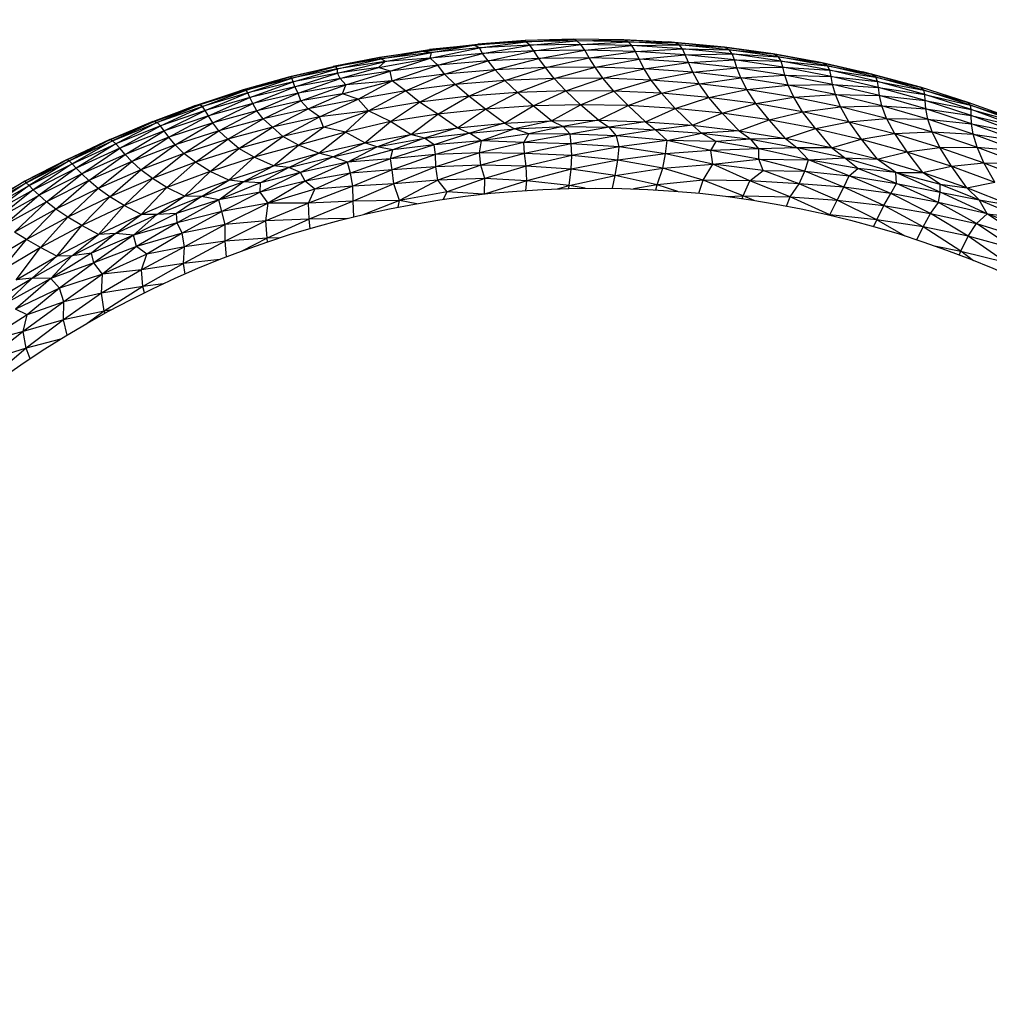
# Paper-space layout '_Inferior' of a CAD drawing. Header units: millimetres. Extents: x -213 to 187, y -200 to 200.
# Tile 9 of 15: x -67 to 23, y 20 to 112. Entities that reach past the tile are written whole.
import ezdxf

# ---------------------------------------------------------------- set-up
doc = ezdxf.new("R2010")
doc.units = ezdxf.units.MM

psp = doc.layouts.new('_Inferior')

# ---------------------------------------------------------------- linework, layer by layer
at = {"color": 7, "linetype": 'Continuous', "lineweight": 25}
for p, q in [((-15.38, 109.942), (-19.915, 109.805)), ((-19.843, 109.689), (-15.38, 109.942)), ((-15.086, 109.787), (-15.38, 109.942)), ((-10.722, 109.883), (-15.38, 109.942)), ((-29.578, 108.792), (-24.676, 109.387)), ((-28.807, 108.977), (-24.295, 109.48)), ((-24.676, 109.387), (-28.807, 108.977)), ((-28.75, 108.176), (-24.165, 109.115)), ((-28.613, 108.701), (-24.676, 109.387)), ((-24.165, 109.115), (-28.613, 108.701)), ((-24.676, 109.387), (-19.915, 109.805)), ((-19.843, 109.689), (-24.676, 109.387)), ((-24.676, 109.387), (-24.295, 109.48)), ((-24.165, 109.115), (-24.676, 109.387)), ((-19.915, 109.805), (-24.295, 109.48)), ((-24.165, 109.115), (-19.843, 109.689)), ((-19.48, 109.363), (-24.165, 109.115)), ((-23.886, 108.601), (-24.165, 109.115)), ((-23.886, 108.601), (-19.48, 109.363)), ((-19.843, 109.689), (-19.915, 109.805)), ((-15.086, 109.787), (-19.843, 109.689)), ((-19.48, 109.363), (-19.843, 109.689)), ((-19.48, 109.363), (-15.086, 109.787)), ((-14.716, 109.437), (-19.48, 109.363)), ((-19.107, 108.84), (-19.48, 109.363)), ((-19.107, 108.84), (-14.716, 109.437)), ((-15.086, 109.787), (-10.722, 109.883)), ((-14.716, 109.437), (-15.086, 109.787)), ((-10.314, 109.697), (-15.086, 109.787)), ((-14.716, 109.437), (-10.314, 109.697)), ((-14.357, 108.903), (-14.716, 109.437)), ((-9.967, 109.33), (-14.716, 109.437)), ((-14.357, 108.903), (-9.967, 109.33)), ((-10.314, 109.697), (-10.722, 109.883)), ((-6.011, 109.629), (-10.722, 109.883)), ((-10.722, 109.883), (-6.564, 109.671)), ((-9.967, 109.33), (-10.314, 109.697)), ((-5.584, 109.419), (-10.314, 109.697)), ((-10.314, 109.697), (-6.011, 109.629)), ((-9.967, 109.33), (-5.584, 109.419)), ((-9.654, 108.786), (-9.967, 109.33)), ((-5.271, 109.038), (-9.967, 109.33)), ((-9.654, 108.786), (-5.271, 109.038)), ((-6.011, 109.629), (-6.564, 109.671)), ((-5.584, 109.419), (-6.011, 109.629)), ((-1.376, 109.185), (-6.011, 109.629)), ((-6.011, 109.629), (-2.013, 109.257)), ((-5.271, 109.038), (-5.584, 109.419)), ((-0.941, 108.952), (-5.584, 109.419)), ((-5.584, 109.419), (-1.376, 109.185)), ((-5.015, 108.485), (-5.271, 109.038)), ((-0.651, 108.559), (-5.271, 109.038)), ((-5.271, 109.038), (-0.941, 108.952)), ((-1.376, 109.185), (-2.013, 109.257)), ((-0.941, 108.952), (-1.376, 109.185)), ((3.179, 108.553), (-1.376, 109.185)), ((-1.376, 109.185), (2.496, 108.661)), ((-33.458, 108.237), (-37.753, 107.397)), ((-37.547, 107.375), (-33.458, 108.237)), ((-33.286, 108.105), (-37.547, 107.375)), ((-37.352, 107.169), (-33.286, 108.105)), ((-33.545, 107.31), (-28.75, 108.176)), ((-33.458, 108.237), (-28.807, 108.977)), ((-29.578, 108.792), (-33.458, 108.237)), ((-33.286, 108.105), (-33.458, 108.237)), ((-33.286, 108.105), (-29.578, 108.792)), ((-28.613, 108.701), (-33.286, 108.105)), ((-32.927, 107.848), (-33.286, 108.105)), ((-32.927, 107.848), (-28.613, 108.701)), ((-28.75, 108.176), (-32.927, 107.848)), ((-32.458, 106.953), (-28.75, 108.176)), ((-29.578, 108.792), (-28.807, 108.977)), ((-28.613, 108.701), (-29.578, 108.792)), ((-28.75, 108.176), (-28.613, 108.701)), ((-23.886, 108.601), (-28.75, 108.176)), ((-28.022, 107.515), (-28.75, 108.176)), ((-28.022, 107.515), (-23.886, 108.601)), ((-19.107, 108.84), (-23.886, 108.601)), ((-23.341, 107.913), (-23.886, 108.601)), ((-23.341, 107.913), (-19.107, 108.84)), ((-18.622, 108.142), (-23.341, 107.913)), ((-22.685, 107.064), (-18.622, 108.142)), ((-14.357, 108.903), (-19.107, 108.84)), ((-18.622, 108.142), (-19.107, 108.84)), ((-18.622, 108.142), (-14.357, 108.903)), ((-13.938, 108.195), (-18.622, 108.142)), ((-18.016, 107.282), (-18.622, 108.142)), ((-18.016, 107.282), (-13.938, 108.195)), ((-13.938, 108.195), (-14.357, 108.903)), ((-9.654, 108.786), (-14.357, 108.903)), ((-13.938, 108.195), (-9.654, 108.786)), ((-13.396, 107.321), (-13.938, 108.195)), ((-9.303, 108.067), (-13.938, 108.195)), ((-9.303, 108.067), (-9.654, 108.786)), ((-5.015, 108.485), (-9.654, 108.786)), ((-9.303, 108.067), (-5.015, 108.485)), ((-5.015, 108.485), (-0.651, 108.559)), ((-4.725, 107.756), (-5.015, 108.485)), ((-0.438, 107.998), (-5.015, 108.485)), ((-0.651, 108.559), (-0.941, 108.952)), ((3.648, 108.296), (-0.941, 108.952)), ((-0.941, 108.952), (3.179, 108.553)), ((-0.438, 107.998), (-0.651, 108.559)), ((3.915, 107.892), (-0.651, 108.559)), ((-0.651, 108.559), (3.648, 108.296)), ((3.179, 108.553), (2.496, 108.661)), ((3.648, 108.296), (3.179, 108.553)), ((7.734, 107.725), (3.179, 108.553)), ((3.179, 108.553), (6.948, 107.887)), ((3.915, 107.892), (3.648, 108.296)), ((8.207, 107.447), (3.648, 108.296)), ((3.648, 108.296), (7.734, 107.725)), ((-41.793, 106.419), (-37.753, 107.397)), ((-37.547, 107.375), (-41.793, 106.419)), ((-41.594, 106.299), (-37.547, 107.375)), ((-37.352, 107.169), (-41.594, 106.299)), ((-41.491, 105.976), (-37.352, 107.169)), ((-37.547, 107.375), (-37.753, 107.397)), ((-37.352, 107.169), (-37.547, 107.375)), ((-37.371, 106.766), (-32.927, 107.848)), ((-33.545, 107.31), (-37.371, 106.766)), ((-37.371, 106.766), (-37.352, 107.169)), ((-32.927, 107.848), (-37.352, 107.169)), ((-37.116, 106.258), (-33.545, 107.31)), ((-33.545, 107.31), (-32.927, 107.848)), ((-32.458, 106.953), (-33.545, 107.31)), ((-28.022, 107.515), (-32.458, 106.953)), ((-32.264, 106.057), (-28.022, 107.515)), ((-23.341, 107.913), (-28.022, 107.515)), ((-27.411, 106.663), (-28.022, 107.515)), ((-27.411, 106.663), (-23.341, 107.913)), ((-22.685, 107.064), (-23.341, 107.913)), ((-18.016, 107.282), (-22.685, 107.064)), ((-21.781, 106.079), (-18.016, 107.282)), ((-13.396, 107.321), (-18.016, 107.282)), ((-17.199, 106.274), (-18.016, 107.282)), ((-17.199, 106.274), (-13.396, 107.321)), ((-13.396, 107.321), (-9.303, 108.067)), ((-12.664, 106.288), (-13.396, 107.321)), ((-8.834, 107.178), (-13.396, 107.321)), ((-12.664, 106.288), (-8.834, 107.178)), ((-8.834, 107.178), (-9.303, 108.067)), ((-4.725, 107.756), (-9.303, 108.067)), ((-8.834, 107.178), (-4.725, 107.756)), ((-8.17, 106.121), (-8.834, 107.178)), ((-4.321, 106.852), (-8.834, 107.178)), ((-4.725, 107.756), (-0.438, 107.998)), ((-4.321, 106.852), (-4.725, 107.756)), ((-0.201, 107.261), (-4.725, 107.756)), ((-4.321, 106.852), (-0.201, 107.261)), ((-0.201, 107.261), (-0.438, 107.998)), ((4.079, 107.326), (-0.438, 107.998)), ((-0.438, 107.998), (3.915, 107.892)), ((-0.201, 107.261), (4.079, 107.326)), ((0.146, 106.343), (-0.201, 107.261)), ((4.266, 106.582), (-0.201, 107.261)), ((4.079, 107.326), (3.915, 107.892)), ((8.428, 107.039), (3.915, 107.892)), ((3.915, 107.892), (8.207, 107.447)), ((4.266, 106.582), (4.079, 107.326)), ((8.546, 106.471), (4.079, 107.326)), ((4.079, 107.326), (8.428, 107.039)), ((7.734, 107.725), (6.948, 107.887)), ((8.207, 107.447), (7.734, 107.725)), ((12.326, 106.69), (7.734, 107.725)), ((7.734, 107.725), (11.48, 106.901)), ((8.428, 107.039), (8.207, 107.447)), ((12.727, 106.409), (8.207, 107.447)), ((8.207, 107.447), (12.326, 106.69)), ((-41.793, 106.419), (-46.134, 105.207)), ((-45.871, 105.172), (-41.793, 106.419)), ((-41.594, 106.299), (-45.871, 105.172)), ((-45.699, 104.927), (-41.594, 106.299)), ((-41.594, 106.299), (-41.793, 106.419)), ((-41.491, 105.976), (-41.594, 106.299)), ((-37.371, 106.766), (-41.491, 105.976)), ((-41.32, 105.504), (-37.371, 106.766)), ((-37.116, 106.258), (-41.32, 105.504)), ((-41.014, 104.918), (-37.116, 106.258)), ((-37.116, 106.258), (-37.371, 106.766)), ((-32.458, 106.953), (-37.116, 106.258)), ((-36.582, 105.69), (-37.116, 106.258)), ((-36.582, 105.69), (-32.458, 106.953)), ((-32.264, 106.057), (-32.458, 106.953)), ((-27.411, 106.663), (-32.264, 106.057)), ((-31.024, 105.132), (-27.411, 106.663)), ((-22.685, 107.064), (-27.411, 106.663)), ((-26.4, 105.702), (-27.411, 106.663)), ((-26.4, 105.702), (-22.685, 107.064)), ((-21.781, 106.079), (-22.685, 107.064)), ((-17.199, 106.274), (-21.781, 106.079)), ((-20.621, 104.964), (-17.199, 106.274)), ((-12.664, 106.288), (-17.199, 106.274)), ((-16.124, 105.123), (-17.199, 106.274)), ((-16.124, 105.123), (-12.664, 106.288)), ((-11.66, 105.101), (-12.664, 106.288)), ((-8.17, 106.121), (-12.664, 106.288)), ((-8.17, 106.121), (-4.321, 106.852)), ((-3.714, 105.771), (-4.321, 106.852)), ((0.146, 106.343), (-4.321, 106.852)), ((-3.714, 105.771), (0.146, 106.343)), ((0.146, 106.343), (4.266, 106.582)), ((0.703, 105.238), (0.146, 106.343)), ((4.567, 105.652), (0.146, 106.343)), ((4.567, 105.652), (4.266, 106.582)), ((8.683, 105.722), (4.266, 106.582)), ((4.266, 106.582), (8.546, 106.471)), ((8.546, 106.471), (8.428, 107.039)), ((12.88, 106.003), (8.428, 107.039)), ((8.428, 107.039), (12.727, 106.409)), ((8.683, 105.722), (8.546, 106.471)), ((12.952, 105.435), (8.546, 106.471)), ((8.546, 106.471), (12.88, 106.003)), ((12.326, 106.69), (11.48, 106.901)), ((12.727, 106.409), (12.326, 106.69)), ((16.862, 105.462), (12.326, 106.69)), ((12.326, 106.69), (16.149, 105.665)), ((12.88, 106.003), (12.727, 106.409)), ((17.175, 105.189), (12.727, 106.409)), ((12.727, 106.409), (16.862, 105.462)), ((-41.491, 105.976), (-45.699, 104.927)), ((-45.508, 104.512), (-41.491, 105.976)), ((-41.32, 105.504), (-45.508, 104.512)), ((-45.226, 103.958), (-41.32, 105.504)), ((-41.32, 105.504), (-41.491, 105.976)), ((-41.014, 104.918), (-41.32, 105.504)), ((-36.582, 105.69), (-41.014, 104.918)), ((-40.767, 104.196), (-36.582, 105.69)), ((-36.895, 104.858), (-32.264, 106.057)), ((-36.895, 104.858), (-36.582, 105.69)), ((-32.264, 106.057), (-36.582, 105.69)), ((-35.43, 104.36), (-32.264, 106.057)), ((-31.024, 105.132), (-32.264, 106.057)), ((-26.4, 105.702), (-31.024, 105.132)), ((-29.742, 104.084), (-26.4, 105.702)), ((-21.781, 106.079), (-26.4, 105.702)), ((-25.153, 104.623), (-26.4, 105.702)), ((-25.153, 104.623), (-21.781, 106.079)), ((-20.621, 104.964), (-21.781, 106.079)), ((-11.66, 105.101), (-8.17, 106.121)), ((-7.224, 104.895), (-8.17, 106.121)), ((-3.714, 105.771), (-8.17, 106.121)), ((-7.224, 104.895), (-3.714, 105.771)), ((-2.818, 104.507), (-3.714, 105.771)), ((0.703, 105.238), (-3.714, 105.771)), ((0.703, 105.238), (4.567, 105.652)), ((4.567, 105.652), (8.683, 105.722)), ((5.082, 104.524), (4.567, 105.652)), ((8.95, 104.779), (4.567, 105.652)), ((8.95, 104.779), (8.683, 105.722)), ((13.055, 104.681), (8.683, 105.722)), ((8.683, 105.722), (12.952, 105.435)), ((12.952, 105.435), (12.88, 106.003)), ((17.266, 104.788), (12.88, 106.003)), ((12.88, 106.003), (17.175, 105.189)), ((13.055, 104.681), (12.952, 105.435)), ((17.297, 104.219), (12.952, 105.435)), ((12.952, 105.435), (17.266, 104.788)), ((16.862, 105.462), (16.149, 105.665)), ((17.175, 105.189), (16.862, 105.462)), ((21.314, 104.05), (16.862, 105.462)), ((-50.57, 103.76), (-46.134, 105.207)), ((-46.134, 105.207), (-50.162, 103.826)), ((-45.871, 105.172), (-50.162, 103.826)), ((-49.907, 103.662), (-45.871, 105.172)), ((-45.699, 104.927), (-49.907, 103.662)), ((-49.67, 103.31), (-45.699, 104.927)), ((-45.508, 104.512), (-49.67, 103.31)), ((-49.369, 102.799), (-45.508, 104.512)), ((-45.871, 105.172), (-46.134, 105.207)), ((-45.699, 104.927), (-45.871, 105.172)), ((-45.508, 104.512), (-45.699, 104.927)), ((-45.226, 103.958), (-45.508, 104.512)), ((-41.014, 104.918), (-45.226, 103.958)), ((-44.86, 103.278), (-41.014, 104.918)), ((-40.767, 104.196), (-41.014, 104.918)), ((-36.895, 104.858), (-40.767, 104.196)), ((-40.099, 103.442), (-36.895, 104.858)), ((-35.43, 104.36), (-36.895, 104.858)), ((-31.024, 105.132), (-35.43, 104.36)), ((-34.491, 103.272), (-31.024, 105.132)), ((-29.742, 104.084), (-31.024, 105.132)), ((-25.153, 104.623), (-29.742, 104.084)), ((-28.029, 102.953), (-25.153, 104.623)), ((-20.621, 104.964), (-25.153, 104.623)), ((-23.6, 103.428), (-25.153, 104.623)), ((-23.6, 103.428), (-20.621, 104.964)), ((-16.124, 105.123), (-20.621, 104.964)), ((-19.168, 103.72), (-20.621, 104.964)), ((-19.168, 103.72), (-16.124, 105.123)), ((-14.743, 103.829), (-16.124, 105.123)), ((-11.66, 105.101), (-16.124, 105.123)), ((-14.743, 103.829), (-11.66, 105.101)), ((-10.329, 103.754), (-11.66, 105.101)), ((-7.224, 104.895), (-11.66, 105.101)), ((-10.329, 103.754), (-7.224, 104.895)), ((-5.938, 103.496), (-7.224, 104.895)), ((-2.818, 104.507), (-7.224, 104.895)), ((-5.938, 103.496), (-2.818, 104.507)), ((-2.818, 104.507), (0.703, 105.238)), ((-1.57, 103.053), (-2.818, 104.507)), ((1.561, 103.937), (-2.818, 104.507)), ((1.561, 103.937), (0.703, 105.238)), ((5.082, 104.524), (0.703, 105.238)), ((1.561, 103.937), (5.082, 104.524)), ((5.082, 104.524), (8.95, 104.779)), ((5.903, 103.185), (5.082, 104.524)), ((9.423, 103.629), (5.082, 104.524)), ((9.423, 103.629), (8.95, 104.779)), ((13.284, 103.728), (8.95, 104.779)), ((8.95, 104.779), (13.055, 104.681)), ((13.284, 103.728), (13.055, 104.681)), ((17.373, 103.462), (13.055, 104.681)), ((13.055, 104.681), (17.297, 104.219)), ((17.266, 104.788), (17.175, 105.189)), ((21.535, 103.79), (17.175, 105.189)), ((17.175, 105.189), (21.314, 104.05)), ((17.297, 104.219), (17.266, 104.788)), ((21.585, 103.394), (17.266, 104.788)), ((17.266, 104.788), (21.535, 103.79)), ((-54.549, 102.27), (-50.57, 103.76)), ((-54.412, 102.28), (-50.162, 103.826)), ((-50.57, 103.76), (-54.412, 102.28)), ((-50.162, 103.826), (-54.129, 102.166)), ((-49.907, 103.662), (-54.129, 102.166)), ((-53.839, 101.869), (-49.907, 103.662)), ((-50.57, 103.76), (-50.162, 103.826)), ((-49.907, 103.662), (-50.162, 103.826)), ((-49.67, 103.31), (-49.907, 103.662)), ((-45.226, 103.958), (-49.369, 102.799)), ((-48.968, 102.156), (-45.226, 103.958)), ((-44.86, 103.278), (-45.226, 103.958)), ((-40.767, 104.196), (-44.86, 103.278)), ((-44.268, 102.524), (-40.767, 104.196)), ((-40.099, 103.442), (-40.767, 104.196)), ((-35.43, 104.36), (-40.099, 103.442)), ((-39.027, 102.72), (-35.43, 104.36)), ((-34.491, 103.272), (-35.43, 104.36)), ((-29.742, 104.084), (-34.491, 103.272)), ((-32.416, 102.283), (-29.742, 104.084)), ((-28.029, 102.953), (-29.742, 104.084)), ((-19.168, 103.72), (-23.6, 103.428)), ((-21.83, 102.105), (-19.168, 103.72)), ((-14.743, 103.829), (-19.168, 103.72)), ((-17.463, 102.338), (-19.168, 103.72)), ((-17.463, 102.338), (-14.743, 103.829)), ((-13.083, 102.385), (-14.743, 103.829)), ((-10.329, 103.754), (-14.743, 103.829)), ((-13.083, 102.385), (-10.329, 103.754)), ((-8.715, 102.245), (-10.329, 103.754)), ((-5.938, 103.496), (-10.329, 103.754)), ((-1.57, 103.053), (1.561, 103.937)), ((2.778, 102.427), (1.561, 103.937)), ((5.903, 103.185), (1.561, 103.937)), ((5.903, 103.185), (9.423, 103.629)), ((9.423, 103.629), (13.284, 103.728)), ((10.209, 102.253), (9.423, 103.629)), ((13.719, 102.557), (9.423, 103.629)), ((13.719, 102.557), (13.284, 103.728)), ((17.564, 102.5), (13.284, 103.728)), ((13.284, 103.728), (17.373, 103.462)), ((17.373, 103.462), (17.297, 104.219)), ((21.589, 102.827), (17.297, 104.219)), ((17.297, 104.219), (21.585, 103.394)), ((21.535, 103.79), (21.314, 104.05)), ((25.686, 102.456), (21.314, 104.05)), ((21.585, 103.394), (21.535, 103.79)), ((25.827, 102.214), (21.535, 103.79)), ((21.535, 103.79), (25.686, 102.456)), ((-49.67, 103.31), (-53.839, 101.869)), ((-53.5, 101.406), (-49.67, 103.31)), ((-49.369, 102.799), (-53.5, 101.406)), ((-53.057, 100.803), (-49.369, 102.799)), ((-49.369, 102.799), (-49.67, 103.31)), ((-48.968, 102.156), (-49.369, 102.799)), ((-44.86, 103.278), (-48.968, 102.156)), ((-48.388, 101.416), (-44.86, 103.278)), ((-44.268, 102.524), (-44.86, 103.278)), ((-40.099, 103.442), (-44.268, 102.524)), ((-43.395, 101.739), (-40.099, 103.442)), ((-39.027, 102.72), (-43.395, 101.739)), ((-42.441, 100.886), (-39.027, 102.72)), ((-39.027, 102.72), (-40.099, 103.442)), ((-34.491, 103.272), (-39.027, 102.72)), ((-38.653, 101.75), (-39.027, 102.72)), ((-38.653, 101.75), (-34.491, 103.272)), ((-36.616, 101.284), (-34.491, 103.272)), ((-32.416, 102.283), (-34.491, 103.272)), ((-28.029, 102.953), (-32.416, 102.283)), ((-30.524, 101.078), (-28.029, 102.953)), ((-23.6, 103.428), (-28.029, 102.953)), ((-26.191, 101.684), (-28.029, 102.953)), ((-26.191, 101.684), (-23.6, 103.428)), ((-21.83, 102.105), (-23.6, 103.428)), ((-8.715, 102.245), (-5.938, 103.496)), ((-4.348, 101.918), (-5.938, 103.496)), ((-1.57, 103.053), (-5.938, 103.496)), ((-4.348, 101.918), (-1.57, 103.053)), ((-0.003, 101.405), (-1.57, 103.053)), ((2.778, 102.427), (-1.57, 103.053)), ((2.778, 102.427), (5.903, 103.185)), ((7.093, 101.619), (5.903, 103.185)), ((10.209, 102.253), (5.903, 103.185)), ((17.564, 102.5), (17.373, 103.462)), ((21.63, 102.068), (17.373, 103.462)), ((17.373, 103.462), (21.589, 102.827)), ((21.589, 102.827), (21.585, 103.394)), ((25.834, 101.824), (21.585, 103.394)), ((21.585, 103.394), (25.827, 102.214)), ((21.63, 102.068), (21.589, 102.827)), ((25.811, 101.26), (21.589, 102.827)), ((21.589, 102.827), (25.834, 101.824)), ((-58.528, 100.601), (-54.549, 102.27)), ((-58.482, 100.601), (-54.412, 102.28)), ((-54.549, 102.27), (-58.482, 100.601)), ((-54.412, 102.28), (-58.28, 100.476)), ((-58.28, 100.476), (-54.129, 102.166)), ((-54.129, 102.166), (-57.978, 100.206)), ((-53.839, 101.869), (-57.978, 100.206)), ((-57.605, 99.781), (-53.839, 101.869)), ((-54.549, 102.27), (-54.412, 102.28)), ((-54.412, 102.28), (-54.129, 102.166)), ((-53.839, 101.869), (-54.129, 102.166)), ((-53.5, 101.406), (-53.839, 101.869)), ((-48.968, 102.156), (-53.057, 100.803)), ((-52.455, 100.093), (-48.968, 102.156)), ((-48.388, 101.416), (-48.968, 102.156)), ((-44.268, 102.524), (-48.388, 101.416)), ((-47.572, 100.616), (-44.268, 102.524)), ((-43.395, 101.739), (-47.572, 100.616)), ((-46.527, 99.775), (-43.395, 101.739)), ((-43.395, 101.739), (-44.268, 102.524)), ((-42.441, 100.886), (-43.395, 101.739)), ((-38.653, 101.75), (-42.441, 100.886)), ((-40.988, 100.071), (-38.653, 101.75)), ((-36.616, 101.284), (-38.653, 101.75)), ((-32.416, 102.283), (-36.616, 101.284)), ((-34.827, 100.288), (-32.416, 102.283)), ((-30.524, 101.078), (-32.416, 102.283)), ((-30.524, 101.078), (-26.191, 101.684)), ((-26.191, 101.684), (-29.28, 100.716)), ((-26.191, 101.684), (-21.83, 102.105)), ((-26.191, 101.684), (-25.088, 101.193)), ((-21.83, 102.105), (-25.088, 101.193)), ((-21.83, 102.105), (-17.463, 102.338)), ((-21.83, 102.105), (-20.903, 101.59)), ((-17.463, 102.338), (-20.903, 101.59)), ((-20.903, 101.59), (-16.379, 101.819)), ((-16.379, 101.819), (-19.568, 101.117)), ((-17.463, 102.338), (-13.083, 102.385)), ((-17.463, 102.338), (-16.379, 101.819)), ((-13.083, 102.385), (-16.379, 101.819)), ((-15.727, 101.104), (-16.379, 101.819)), ((-16.379, 101.819), (-12.103, 101.756)), ((-12.103, 101.756), (-15.727, 101.104)), ((-13.083, 102.385), (-12.103, 101.756)), ((-13.083, 102.385), (-8.715, 102.245)), ((-8.715, 102.245), (-12.103, 101.756)), ((-11.397, 100.925), (-12.103, 101.756)), ((-12.103, 101.756), (-7.792, 101.512)), ((-8.715, 102.245), (-7.792, 101.512)), ((-8.715, 102.245), (-4.348, 101.918)), ((-4.348, 101.918), (-7.792, 101.512)), ((-4.348, 101.918), (-3.508, 101.193)), ((-4.348, 101.918), (-0.003, 101.405)), ((-0.003, 101.405), (2.778, 102.427)), ((4.319, 100.706), (2.778, 102.427)), ((7.093, 101.619), (2.778, 102.427)), ((7.093, 101.619), (10.209, 102.253)), ((10.209, 102.253), (13.719, 102.557)), ((10.209, 102.253), (11.365, 100.629)), ((10.209, 102.253), (14.466, 101.143)), ((13.719, 102.557), (14.466, 101.143)), ((13.719, 102.557), (17.957, 101.31)), ((13.719, 102.557), (17.564, 102.5)), ((17.957, 101.31), (17.564, 102.5)), ((21.783, 101.1), (17.564, 102.5)), ((17.564, 102.5), (21.63, 102.068)), ((21.783, 101.1), (21.63, 102.068)), ((25.823, 100.503), (21.63, 102.068)), ((21.63, 102.068), (25.811, 101.26)), ((-53.5, 101.406), (-57.605, 99.781)), ((-57.124, 99.217), (-53.5, 101.406)), ((-53.057, 100.803), (-57.124, 99.217)), ((-56.487, 98.543), (-53.057, 100.803)), ((-53.057, 100.803), (-53.5, 101.406)), ((-52.455, 100.093), (-53.057, 100.803)), ((-48.388, 101.416), (-52.455, 100.093)), ((-51.642, 99.307), (-48.388, 101.416)), ((-47.572, 100.616), (-48.388, 101.416)), ((-42.441, 100.886), (-46.527, 99.775)), ((-45.123, 98.941), (-42.441, 100.886)), ((-40.988, 100.071), (-42.441, 100.886)), ((-36.616, 101.284), (-40.988, 100.071)), ((-39.092, 99.314), (-36.616, 101.284)), ((-34.827, 100.288), (-36.616, 101.284)), ((-34.827, 100.288), (-30.524, 101.078)), ((-33.713, 99.923), (-30.524, 101.078)), ((-29.28, 100.716), (-30.524, 101.078)), ((-29.28, 100.716), (-25.088, 101.193)), ((-25.088, 101.193), (-28.38, 100.104)), ((-25.088, 101.193), (-20.903, 101.59)), ((-23.978, 100.473), (-25.088, 101.193)), ((-20.903, 101.59), (-23.978, 100.473)), ((-19.568, 101.117), (-23.978, 100.473)), ((-19.568, 101.117), (-20.903, 101.59)), ((-20.026, 100.31), (-19.568, 101.117)), ((-15.727, 101.104), (-20.026, 100.31)), ((-15.727, 101.104), (-19.568, 101.117)), ((-15.639, 100.207), (-15.727, 101.104)), ((-11.397, 100.925), (-15.727, 101.104)), ((-11.397, 100.925), (-15.639, 100.207)), ((-7.792, 101.512), (-11.397, 100.925)), ((-11.157, 99.91), (-11.397, 100.925)), ((-6.705, 100.513), (-11.397, 100.925)), ((-7.792, 101.512), (-3.508, 101.193)), ((-6.705, 100.513), (-7.792, 101.512)), ((-6.705, 100.513), (-3.508, 101.193)), ((-0.003, 101.405), (-3.508, 101.193)), ((-2.15, 100.424), (-3.508, 101.193)), ((-3.508, 101.193), (1.081, 100.643)), ((-0.003, 101.405), (1.081, 100.643)), ((-0.003, 101.405), (4.319, 100.706)), ((4.319, 100.706), (7.093, 101.619)), ((7.093, 101.619), (8.603, 99.824)), ((7.093, 101.619), (11.365, 100.629)), ((11.365, 100.629), (14.466, 101.143)), ((14.466, 101.143), (17.957, 101.31)), ((14.466, 101.143), (15.588, 99.462)), ((14.466, 101.143), (18.663, 99.861)), ((18.663, 99.861), (17.957, 101.31)), ((17.957, 101.31), (22.13, 99.897)), ((17.957, 101.31), (21.783, 101.1)), ((22.13, 99.897), (21.783, 101.1)), ((25.93, 99.536), (21.783, 101.1)), ((21.783, 101.1), (25.823, 100.503)), ((-62.514, 98.739), (-58.528, 100.601)), ((-62.491, 98.747), (-58.482, 100.601)), ((-58.528, 100.601), (-62.491, 98.747)), ((-58.482, 100.601), (-62.335, 98.616)), ((-62.335, 98.616), (-58.28, 100.476)), ((-58.28, 100.476), (-62.056, 98.349)), ((-62.056, 98.349), (-57.978, 100.206)), ((-57.978, 100.206), (-61.667, 97.945)), ((-58.528, 100.601), (-58.482, 100.601)), ((-58.482, 100.601), (-58.28, 100.476)), ((-58.28, 100.476), (-57.978, 100.206)), ((-57.605, 99.781), (-57.978, 100.206)), ((-52.455, 100.093), (-56.487, 98.543)), ((-55.655, 97.787), (-52.455, 100.093)), ((-51.642, 99.307), (-52.455, 100.093)), ((-47.572, 100.616), (-51.642, 99.307)), ((-50.582, 98.475), (-47.572, 100.616)), ((-46.527, 99.775), (-47.572, 100.616)), ((-40.988, 100.071), (-45.123, 98.941)), ((-43.315, 98.159), (-40.988, 100.071)), ((-39.092, 99.314), (-40.988, 100.071)), ((-39.092, 99.314), (-34.827, 100.288)), ((-37.806, 98.998), (-34.827, 100.288)), ((-37.806, 98.998), (-33.713, 99.923)), ((-36.437, 98.476), (-33.713, 99.923)), ((-33.713, 99.923), (-34.827, 100.288)), ((-33.713, 99.923), (-29.28, 100.716)), ((-32.214, 99.64), (-33.713, 99.923)), ((-28.38, 100.104), (-32.435, 98.806)), ((-29.28, 100.716), (-32.214, 99.64)), ((-28.38, 100.104), (-32.214, 99.64)), ((-28.38, 100.104), (-29.28, 100.716)), ((-23.978, 100.473), (-28.38, 100.104)), ((-28.235, 99.198), (-28.38, 100.104)), ((-23.978, 100.473), (-28.235, 99.198)), ((-24.15, 99.365), (-23.978, 100.473)), ((-20.026, 100.31), (-24.15, 99.365)), ((-20.026, 100.31), (-23.978, 100.473)), ((-19.961, 99.307), (-20.026, 100.31)), ((-15.639, 100.207), (-20.026, 100.31)), ((-15.639, 100.207), (-19.961, 99.307)), ((-15.574, 99.12), (-15.639, 100.207)), ((-11.157, 99.91), (-15.639, 100.207)), ((-11.157, 99.91), (-15.574, 99.12)), ((-11.29, 98.677), (-11.157, 99.91)), ((-6.705, 100.513), (-11.157, 99.91)), ((-6.85, 99.279), (-11.157, 99.91)), ((-6.85, 99.279), (-6.705, 100.513)), ((-2.631, 99.582), (-6.705, 100.513)), ((-2.15, 100.424), (-6.705, 100.513)), ((-2.631, 99.582), (-2.15, 100.424)), ((1.081, 100.643), (-2.15, 100.424)), ((1.832, 99.73), (-2.15, 100.424)), ((4.319, 100.706), (1.081, 100.643)), ((1.832, 99.73), (1.081, 100.643)), ((1.081, 100.643), (5.407, 99.83)), ((4.319, 100.706), (5.407, 99.83)), ((8.603, 99.824), (4.319, 100.706)), ((8.603, 99.824), (11.365, 100.629)), ((11.365, 100.629), (12.849, 98.759)), ((11.365, 100.629), (15.588, 99.462)), ((15.588, 99.462), (18.663, 99.861)), ((18.663, 99.861), (22.13, 99.897)), ((19.742, 98.124), (18.663, 99.861)), ((18.663, 99.861), (22.767, 98.425)), ((22.767, 98.425), (22.13, 99.897)), ((22.13, 99.897), (26.212, 98.336)), ((22.13, 99.897), (25.93, 99.536)), ((-57.605, 99.781), (-61.667, 97.945)), ((-61.156, 97.412), (-57.605, 99.781)), ((-57.124, 99.217), (-61.156, 97.412)), ((-60.485, 96.772), (-57.124, 99.217)), ((-57.124, 99.217), (-57.605, 99.781)), ((-56.487, 98.543), (-57.124, 99.217)), ((-51.642, 99.307), (-55.655, 97.787)), ((-54.583, 96.977), (-51.642, 99.307)), ((-50.582, 98.475), (-51.642, 99.307)), ((-46.527, 99.775), (-50.582, 98.475)), ((-49.208, 97.635), (-46.527, 99.775)), ((-45.123, 98.941), (-49.208, 97.635)), ((-47.484, 96.824), (-45.123, 98.941)), ((-45.123, 98.941), (-46.527, 99.775)), ((-43.315, 98.159), (-45.123, 98.941)), ((-43.315, 98.159), (-39.092, 99.314)), ((-41.896, 97.991), (-39.092, 99.314)), ((-41.896, 97.991), (-37.806, 98.998)), ((-37.806, 98.998), (-40.816, 97.521)), ((-37.806, 98.998), (-39.092, 99.314)), ((-36.437, 98.476), (-37.806, 98.998)), ((-32.214, 99.64), (-36.437, 98.476)), ((-32.435, 98.806), (-32.214, 99.64)), ((-28.235, 99.198), (-32.435, 98.806)), ((-28.235, 99.198), (-32.267, 97.771)), ((-24.15, 99.365), (-28.235, 99.198)), ((-28.228, 98.054), (-28.235, 99.198)), ((-24.15, 99.365), (-28.228, 98.054)), ((-24.028, 98.204), (-24.15, 99.365)), ((-19.961, 99.307), (-24.15, 99.365)), ((-19.961, 99.307), (-24.028, 98.204)), ((-19.805, 98.128), (-19.961, 99.307)), ((-15.574, 99.12), (-19.961, 99.307)), ((-15.574, 99.12), (-19.805, 98.128)), ((-15.628, 97.823), (-15.574, 99.12)), ((-11.29, 98.677), (-15.574, 99.12)), ((-6.85, 99.279), (-11.29, 98.677)), ((-7.102, 97.925), (-6.85, 99.279)), ((-2.631, 99.582), (-6.85, 99.279)), ((-2.44, 98.293), (-6.85, 99.279)), ((1.832, 99.73), (-2.631, 99.582)), ((-2.44, 98.293), (-2.631, 99.582)), ((1.825, 98.776), (-2.631, 99.582)), ((1.825, 98.776), (1.832, 99.73)), ((5.407, 99.83), (1.832, 99.73)), ((6.463, 98.718), (1.832, 99.73)), ((6.463, 98.718), (5.407, 99.83)), ((9.79, 98.887), (5.407, 99.83)), ((8.603, 99.824), (5.407, 99.83)), ((9.79, 98.887), (8.603, 99.824)), ((12.849, 98.759), (8.603, 99.824)), ((12.849, 98.759), (15.588, 99.462)), ((15.588, 99.462), (17.045, 97.514)), ((15.588, 99.462), (19.742, 98.124)), ((-66.458, 96.708), (-62.491, 98.747)), ((-62.514, 98.739), (-66.458, 96.708)), ((-62.491, 98.747), (-66.317, 96.579)), ((-66.317, 96.579), (-62.335, 98.616)), ((-62.335, 98.616), (-66.054, 96.314)), ((-66.054, 96.314), (-62.056, 98.349)), ((-62.056, 98.349), (-65.657, 95.92)), ((-62.514, 98.739), (-62.491, 98.747)), ((-62.491, 98.747), (-62.335, 98.616)), ((-62.335, 98.616), (-62.056, 98.349)), ((-62.056, 98.349), (-61.667, 97.945)), ((-56.487, 98.543), (-60.485, 96.772)), ((-59.623, 96.051), (-56.487, 98.543)), ((-55.655, 97.787), (-56.487, 98.543)), ((-50.582, 98.475), (-54.583, 96.977)), ((-53.237, 96.143), (-50.582, 98.475)), ((-49.208, 97.635), (-50.582, 98.475)), ((-47.484, 96.824), (-43.315, 98.159)), ((-46.126, 96.671), (-43.315, 98.159)), ((-41.896, 97.991), (-43.315, 98.159)), ((-36.437, 98.476), (-40.816, 97.521)), ((-36.437, 98.476), (-40.366, 96.71)), ((-32.435, 98.806), (-36.437, 98.476)), ((-36.143, 97.465), (-36.437, 98.476)), ((-32.435, 98.806), (-36.143, 97.465)), ((-32.267, 97.771), (-32.435, 98.806)), ((-28.228, 98.054), (-32.267, 97.771)), ((-28.228, 98.054), (-32.115, 96.471)), ((-24.028, 98.204), (-28.228, 98.054)), ((-28.014, 96.806), (-28.228, 98.054)), ((-24.028, 98.204), (-28.014, 96.806)), ((-23.661, 96.973), (-24.028, 98.204)), ((-19.805, 98.128), (-24.028, 98.204)), ((-19.805, 98.128), (-23.661, 96.973)), ((-19.763, 96.742), (-19.805, 98.128)), ((-15.628, 97.823), (-19.805, 98.128)), ((-11.29, 98.677), (-15.628, 97.823)), ((-11.538, 97.262), (-11.29, 98.677)), ((-7.102, 97.925), (-11.29, 98.677)), ((-7.102, 97.925), (-2.44, 98.293)), ((-3.356, 96.822), (-2.44, 98.293)), ((-2.44, 98.293), (1.825, 98.776)), ((1.008, 96.768), (-2.44, 98.293)), ((2.237, 97.72), (-2.44, 98.293)), ((2.237, 97.72), (1.825, 98.776)), ((6.097, 97.649), (1.825, 98.776)), ((1.825, 98.776), (6.463, 98.718)), ((6.097, 97.649), (6.463, 98.718)), ((6.463, 98.718), (9.79, 98.887)), ((10.232, 97.21), (6.463, 98.718)), ((11.052, 97.898), (6.463, 98.718)), ((11.052, 97.898), (9.79, 98.887)), ((9.79, 98.887), (14.589, 97.538)), ((9.79, 98.887), (12.849, 98.759)), ((14.589, 97.538), (12.849, 98.759)), ((17.045, 97.514), (12.849, 98.759)), ((17.045, 97.514), (19.742, 98.124)), ((19.742, 98.124), (22.767, 98.425)), ((21.184, 96.09), (19.742, 98.124)), ((19.742, 98.124), (23.782, 96.639)), ((23.782, 96.639), (22.767, 98.425)), ((22.767, 98.425), (26.738, 96.871)), ((22.767, 98.425), (26.212, 98.336)), ((-65.657, 95.92), (-61.667, 97.945)), ((-61.667, 97.945), (-65.127, 95.409)), ((-61.156, 97.412), (-65.127, 95.409)), ((-64.433, 94.799), (-61.156, 97.412)), ((-61.156, 97.412), (-61.667, 97.945)), ((-60.485, 96.772), (-61.156, 97.412)), ((-55.655, 97.787), (-59.623, 96.051)), ((-58.543, 95.275), (-55.655, 97.787)), ((-54.583, 96.977), (-55.655, 97.787)), ((-49.208, 97.635), (-53.237, 96.143)), ((-51.589, 95.313), (-49.208, 97.635)), ((-47.484, 96.824), (-49.208, 97.635)), ((-46.126, 96.671), (-41.896, 97.991)), ((-40.816, 97.521), (-44.547, 95.695)), ((-41.896, 97.991), (-44.532, 96.581)), ((-40.816, 97.521), (-44.532, 96.581)), ((-40.816, 97.521), (-41.896, 97.991)), ((-40.366, 96.71), (-40.816, 97.521)), ((-36.143, 97.465), (-40.366, 96.71)), ((-36.143, 97.465), (-39.47, 95.975)), ((-32.267, 97.771), (-36.143, 97.465)), ((-35.941, 96.272), (-36.143, 97.465)), ((-32.267, 97.771), (-35.941, 96.272)), ((-32.115, 96.471), (-32.267, 97.771)), ((-15.628, 97.823), (-19.763, 96.742)), ((-15.803, 96.328), (-15.628, 97.823)), ((-15.803, 96.328), (-11.538, 97.262)), ((-11.538, 97.262), (-15.628, 97.823)), ((-11.795, 96.068), (-11.538, 97.262)), ((-11.538, 97.262), (-7.102, 97.925)), ((-7.617, 96.382), (-11.538, 97.262)), ((-7.617, 96.382), (-7.102, 97.925)), ((-3.356, 96.822), (-7.102, 97.925)), ((1.008, 96.768), (2.237, 97.72)), ((5.578, 96.486), (2.237, 97.72)), ((2.237, 97.72), (6.097, 97.649)), ((5.578, 96.486), (6.097, 97.649)), ((9.744, 96.171), (6.097, 97.649)), ((6.097, 97.649), (10.232, 97.21)), ((9.744, 96.171), (10.232, 97.21)), ((10.232, 97.21), (11.052, 97.898)), ((14.1, 95.572), (10.232, 97.21)), ((10.232, 97.21), (14.642, 96.52)), ((14.642, 96.52), (11.052, 97.898)), ((14.589, 97.538), (11.052, 97.898)), ((14.642, 96.52), (14.589, 97.538)), ((18.697, 95.703), (14.589, 97.538)), ((14.589, 97.538), (18.689, 96.457)), ((14.589, 97.538), (17.045, 97.514)), ((18.689, 96.457), (17.045, 97.514)), ((21.184, 96.09), (17.045, 97.514)), ((-70.376, 94.486), (-66.458, 96.708)), ((-66.458, 96.708), (-70.231, 94.365)), ((-70.231, 94.365), (-66.317, 96.579)), ((-66.317, 96.579), (-69.968, 94.107)), ((-69.968, 94.107), (-66.054, 96.314)), ((-66.054, 96.314), (-69.567, 93.723)), ((-66.458, 96.708), (-66.317, 96.579)), ((-66.317, 96.579), (-66.054, 96.314)), ((-66.054, 96.314), (-65.657, 95.92)), ((-60.485, 96.772), (-64.433, 94.799)), ((-63.548, 94.114), (-60.485, 96.772)), ((-59.623, 96.051), (-60.485, 96.772)), ((-54.583, 96.977), (-58.543, 95.275)), ((-57.208, 94.462), (-54.583, 96.977)), ((-53.237, 96.143), (-54.583, 96.977)), ((-51.589, 95.313), (-47.484, 96.824)), ((-50.002, 95.289), (-47.484, 96.824)), ((-50.002, 95.289), (-46.126, 96.671)), ((-48.392, 94.986), (-46.126, 96.671)), ((-44.532, 96.581), (-48.392, 94.986)), ((-46.126, 96.671), (-47.484, 96.824)), ((-44.532, 96.581), (-46.126, 96.671)), ((-40.366, 96.71), (-44.547, 95.695)), ((-44.547, 95.695), (-44.532, 96.581)), ((-40.366, 96.71), (-43.822, 94.662)), ((-39.47, 95.975), (-40.366, 96.71)), ((-35.941, 96.272), (-40.046, 94.672)), ((-35.941, 96.272), (-39.47, 95.975)), ((-32.115, 96.471), (-35.941, 96.272)), ((-35.907, 94.863), (-35.941, 96.272)), ((-32.115, 96.471), (-35.907, 94.863)), ((-28.014, 96.806), (-32.115, 96.471)), ((-31.6, 94.924), (-32.115, 96.471)), ((-28.014, 96.806), (-31.6, 94.924)), ((-23.661, 96.973), (-28.014, 96.806)), ((-27.163, 95.726), (-28.014, 96.806)), ((-23.661, 96.973), (-27.163, 95.726)), ((-23.673, 95.522), (-23.661, 96.973)), ((-19.763, 96.742), (-23.661, 96.973)), ((-19.763, 96.742), (-23.583, 95.531)), ((-19.856, 95.86), (-19.763, 96.742)), ((-15.803, 96.328), (-19.763, 96.742)), ((-16.9, 96.016), (-15.803, 96.328)), ((-15.851, 96.049), (-15.803, 96.328)), ((-14.311, 96.077), (-15.803, 96.328)), ((-7.617, 96.382), (-9.812, 96.014)), ((-7.736, 95.913), (-7.617, 96.382)), ((-3.356, 96.822), (-7.617, 96.382)), ((-5.718, 95.772), (-7.617, 96.382)), ((-3.747, 95.592), (-3.356, 96.822)), ((0.367, 95.362), (-3.356, 96.822)), ((1.008, 96.768), (-3.356, 96.822)), ((0.367, 95.362), (1.008, 96.768)), ((4.754, 95.256), (1.008, 96.768)), ((5.578, 96.486), (1.008, 96.768)), ((4.754, 95.256), (5.578, 96.486)), ((9.118, 94.961), (5.578, 96.486)), ((9.744, 96.171), (5.578, 96.486)), ((14.1, 95.572), (14.642, 96.52)), ((18.544, 94.727), (14.642, 96.52)), ((14.642, 96.52), (18.697, 95.703)), ((18.697, 95.703), (18.689, 96.457)), ((18.689, 96.457), (22.34, 94.973)), ((18.689, 96.457), (21.184, 96.09)), ((21.184, 96.09), (23.782, 96.639)), ((-69.567, 93.723), (-65.657, 95.92)), ((-65.657, 95.92), (-69.022, 93.23)), ((-69.022, 93.23), (-65.127, 95.409)), ((-65.127, 95.409), (-68.312, 92.645)), ((-65.657, 95.92), (-65.127, 95.409)), ((-64.433, 94.799), (-65.127, 95.409)), ((-59.623, 96.051), (-63.548, 94.114)), ((-62.453, 93.373), (-59.623, 96.051)), ((-58.543, 95.275), (-62.453, 93.373)), ((-61.129, 92.592), (-58.543, 95.275)), ((-58.543, 95.275), (-59.623, 96.051)), ((-57.208, 94.462), (-58.543, 95.275)), ((-53.237, 96.143), (-57.208, 94.462)), ((-55.629, 93.627), (-53.237, 96.143)), ((-55.629, 93.627), (-51.589, 95.313)), ((-54.152, 93.615), (-51.589, 95.313)), ((-54.152, 93.615), (-50.002, 95.289)), ((-51.589, 95.313), (-53.237, 96.143)), ((-50.002, 95.289), (-52.34, 93.72)), ((-50.002, 95.289), (-51.589, 95.313)), ((-48.392, 94.986), (-50.002, 95.289)), ((-44.547, 95.695), (-48.392, 94.986)), ((-44.547, 95.695), (-48.11, 93.907)), ((-43.822, 94.662), (-44.547, 95.695)), ((-39.47, 95.975), (-43.822, 94.662)), ((-40.046, 94.672), (-39.47, 95.975)), ((-27.163, 95.726), (-31.6, 94.924)), ((-27.533, 95.021), (-27.163, 95.726)), ((-23.781, 95.51), (-27.163, 95.726)), ((-1.184, 95.295), (0.367, 95.362)), ((0.28, 95.094), (0.367, 95.362)), ((1.386, 94.927), (0.367, 95.362)), ((0.367, 95.362), (4.754, 95.256)), ((9.118, 94.961), (9.744, 96.171)), ((13.459, 94.446), (9.744, 96.171)), ((14.1, 95.572), (9.744, 96.171)), ((13.459, 94.446), (14.1, 95.572)), ((17.812, 93.699), (14.1, 95.572)), ((18.544, 94.727), (14.1, 95.572)), ((18.544, 94.727), (18.697, 95.703)), ((23.065, 93.698), (18.697, 95.703)), ((18.697, 95.703), (22.34, 94.973)), ((22.34, 94.973), (21.184, 96.09)), ((25.254, 94.492), (21.184, 96.09)), ((-64.433, 94.799), (-68.312, 92.645)), ((-67.408, 91.991), (-64.433, 94.799)), ((-63.548, 94.114), (-64.433, 94.799)), ((-57.208, 94.462), (-61.129, 92.592)), ((-59.592, 91.771), (-57.208, 94.462)), ((-55.629, 93.627), (-57.208, 94.462)), ((-48.392, 94.986), (-52.34, 93.72)), ((-48.392, 94.986), (-52.272, 92.851)), ((-48.11, 93.907), (-48.392, 94.986)), ((-43.822, 94.662), (-48.11, 93.907)), ((-43.822, 94.662), (-47.812, 92.68)), ((-40.046, 94.672), (-44.04, 93.042)), ((-44.04, 93.042), (-43.822, 94.662)), ((-40.046, 94.672), (-43.822, 94.662)), ((-35.907, 94.863), (-40.046, 94.672)), ((-39.988, 93.187), (-40.046, 94.672)), ((-35.907, 94.863), (-39.988, 93.187)), ((-31.6, 94.924), (-35.907, 94.863)), ((-35.834, 93.389), (-35.907, 94.863)), ((-31.6, 94.924), (-34.9, 93.611)), ((-31.716, 94.294), (-31.6, 94.924)), ((-29.971, 94.621), (-31.6, 94.924)), ((4.391, 94.405), (4.754, 95.256)), ((8.439, 93.586), (4.754, 95.256)), ((4.754, 95.256), (9.118, 94.961)), ((8.439, 93.586), (9.118, 94.961)), ((12.796, 93.136), (9.118, 94.961)), ((9.118, 94.961), (13.459, 94.446)), ((12.796, 93.136), (13.459, 94.446)), ((17.114, 92.458), (13.459, 94.446)), ((13.459, 94.446), (17.812, 93.699)), ((17.812, 93.699), (18.544, 94.727)), ((22.081, 92.768), (18.544, 94.727)), ((23.065, 93.698), (18.544, 94.727)), ((23.065, 93.698), (22.34, 94.973)), ((22.34, 94.973), (26.25, 93.349)), ((22.34, 94.973), (25.254, 94.492)), ((-63.548, 94.114), (-67.408, 91.991)), ((-66.302, 91.287), (-63.548, 94.114)), ((-62.453, 93.373), (-63.548, 94.114)), ((-59.592, 91.771), (-55.629, 93.627)), ((-58.009, 91.855), (-55.629, 93.627)), ((-58.009, 91.855), (-54.152, 93.615)), ((-52.34, 93.72), (-56.323, 91.708)), ((-56.323, 91.708), (-54.152, 93.615)), ((-54.152, 93.615), (-55.629, 93.627)), ((-52.34, 93.72), (-54.152, 93.615)), ((-52.272, 92.851), (-52.34, 93.72)), ((-48.11, 93.907), (-52.272, 92.851)), ((-48.11, 93.907), (-51.806, 91.894)), ((-47.812, 92.68), (-48.11, 93.907)), ((8.439, 93.586), (8.212, 93.595)), ((8.423, 93.546), (8.439, 93.586)), ((8.592, 93.506), (8.439, 93.586)), ((12.796, 93.136), (8.439, 93.586)), ((17.114, 92.458), (17.812, 93.699)), ((21.302, 91.602), (17.812, 93.699)), ((17.812, 93.699), (22.081, 92.768)), ((22.081, 92.768), (23.065, 93.698)), ((26.391, 91.432), (23.065, 93.698)), ((27.768, 91.896), (23.065, 93.698)), ((23.065, 93.698), (26.25, 93.349)), ((-62.453, 93.373), (-66.302, 91.287)), ((-64.982, 90.541), (-62.453, 93.373)), ((-61.129, 92.592), (-64.982, 90.541)), ((-63.472, 89.746), (-61.129, 92.592)), ((-61.129, 92.592), (-62.453, 93.373)), ((-59.592, 91.771), (-61.129, 92.592)), ((-52.272, 92.851), (-56.323, 91.708)), ((-52.272, 92.851), (-56.06, 90.635)), ((-51.806, 91.894), (-52.272, 92.851)), ((-47.812, 92.68), (-51.806, 91.894)), ((-47.812, 92.68), (-51.6, 90.613)), ((-44.04, 93.042), (-47.812, 92.68)), ((-47.797, 91.144), (-47.812, 92.68)), ((-44.04, 93.042), (-47.797, 91.144)), ((-39.988, 93.187), (-44.04, 93.042)), ((-43.91, 91.412), (-44.04, 93.042)), ((-39.988, 93.187), (-43.91, 91.412)), ((-36.461, 93.234), (-39.988, 93.187)), ((-39.91, 92.301), (-39.988, 93.187)), ((12.503, 92.488), (12.796, 93.136)), ((15.429, 91.608), (12.796, 93.136)), ((17.114, 92.458), (12.796, 93.136)), ((21.302, 91.602), (22.081, 92.768)), ((25.529, 90.447), (22.081, 92.768)), ((22.081, 92.768), (26.391, 91.432)), ((-66.302, 91.287), (-67.408, 91.991)), ((-63.472, 89.746), (-59.592, 91.771)), ((-62.06, 89.791), (-58.009, 91.855)), ((-62.06, 89.791), (-59.592, 91.771)), ((-58.009, 91.855), (-60.244, 90.026)), ((-56.323, 91.708), (-60.244, 90.026)), ((-56.323, 91.708), (-60.027, 89.129)), ((-58.009, 91.855), (-59.592, 91.771)), ((-56.323, 91.708), (-58.009, 91.855)), ((-56.06, 90.635), (-56.323, 91.708)), ((-51.806, 91.894), (-56.06, 90.635)), ((-51.806, 91.894), (-55.083, 89.933)), ((-51.6, 90.613), (-51.806, 91.894)), ((16.529, 91.251), (17.114, 92.458)), ((20.627, 90.212), (17.114, 92.458)), ((21.302, 91.602), (17.114, 92.458)), ((20.627, 90.212), (21.302, 91.602)), ((24.774, 89.171), (21.302, 91.602)), ((25.529, 90.447), (21.302, 91.602)), ((-66.302, 91.287), (-70.075, 89.029)), ((-68.755, 88.319), (-66.302, 91.287)), ((-64.982, 90.541), (-66.302, 91.287)), ((-47.797, 91.144), (-51.673, 89.071)), ((-47.797, 91.144), (-51.6, 90.613)), ((-43.91, 91.412), (-47.797, 91.144)), ((-47.684, 89.67), (-47.797, 91.144)), ((-43.91, 91.412), (-46.31, 90.19)), ((-42.718, 91.437), (-43.91, 91.412)), ((-43.861, 91.057), (-43.91, 91.412)), ((18.161, 90.693), (20.627, 90.212)), ((-64.982, 90.541), (-68.755, 88.319)), ((-67.26, 87.558), (-64.982, 90.541)), ((-65.76, 87.69), (-62.06, 89.791)), ((-63.472, 89.746), (-64.982, 90.541)), ((-60.244, 90.026), (-64.017, 87.66)), ((-64.017, 87.66), (-62.06, 89.791)), ((-62.06, 89.791), (-63.472, 89.746)), ((-60.244, 90.026), (-62.06, 89.791)), ((-60.027, 89.129), (-60.244, 90.026)), ((-56.06, 90.635), (-60.027, 89.129)), ((-56.06, 90.635), (-59.23, 88.066)), ((-55.083, 89.933), (-59.23, 88.066)), ((-55.083, 89.933), (-56.06, 90.635)), ((-51.6, 90.613), (-55.606, 88.467)), ((-55.606, 88.467), (-55.083, 89.933)), ((-51.6, 90.613), (-55.083, 89.933)), ((-51.673, 89.071), (-51.6, 90.613)), ((20.459, 89.851), (20.627, 90.212)), ((21.812, 89.324), (20.627, 90.212)), ((20.627, 90.212), (24.774, 89.171)), ((-67.26, 87.558), (-63.472, 89.746)), ((-65.76, 87.69), (-63.472, 89.746)), ((-60.027, 89.129), (-64.017, 87.66)), ((-60.027, 89.129), (-63.216, 86.766)), ((-59.23, 88.066), (-60.027, 89.129)), ((-51.673, 89.071), (-55.606, 88.467)), ((-51.673, 89.071), (-55.457, 86.916)), ((-48.297, 89.43), (-51.673, 89.071)), ((-51.528, 88.084), (-51.673, 89.071)), ((-59.23, 88.066), (-63.216, 86.766)), ((-59.23, 88.066), (-62.819, 85.489)), ((-55.606, 88.467), (-59.321, 86.305)), ((-59.321, 86.305), (-59.23, 88.066)), ((-55.606, 88.467), (-59.23, 88.066)), ((-55.457, 86.916), (-55.606, 88.467)), ((-69.48, 85.479), (-65.76, 87.69)), ((-65.76, 87.69), (-68.141, 85.408)), ((-64.017, 87.66), (-68.141, 85.408)), ((-64.017, 87.66), (-67.313, 84.806)), ((-65.76, 87.69), (-67.26, 87.558)), ((-64.017, 87.66), (-65.76, 87.69)), ((-63.216, 86.766), (-64.017, 87.66)), ((-53.574, 87.158), (-55.457, 86.916)), ((-63.216, 86.766), (-67.313, 84.806)), ((-63.216, 86.766), (-66.226, 84.302)), ((-62.819, 85.489), (-63.216, 86.766)), ((-59.321, 86.305), (-62.835, 83.834)), ((-59.321, 86.305), (-62.819, 85.489)), ((-55.457, 86.916), (-59.321, 86.305)), ((-59.054, 84.64), (-59.321, 86.305)), ((-55.457, 86.916), (-59.054, 84.64)), ((-55.317, 86.323), (-55.457, 86.916)), ((-62.819, 85.489), (-66.588, 82.747)), ((-62.819, 85.489), (-66.226, 84.302)), ((-62.835, 83.834), (-62.819, 85.489)), ((-66.226, 84.302), (-70.143, 81.781)), ((-66.226, 84.302), (-67.313, 84.806)), ((-66.588, 82.747), (-66.226, 84.302)), ((-59.054, 84.64), (-62.835, 83.834)), ((-59.054, 84.64), (-60.662, 83.478)), ((-58.384, 84.743), (-59.054, 84.64)), ((-58.985, 84.417), (-59.054, 84.64)), ((-62.835, 83.834), (-66.588, 82.747)), ((-62.835, 83.834), (-66.314, 81.181)), ((-62.495, 82.398), (-62.835, 83.834)), ((-66.588, 82.747), (-70.143, 81.781)), ((-66.588, 82.747), (-70.04, 80.033)), ((-66.314, 81.181), (-66.588, 82.747)), ((-63.134, 82.009), (-66.314, 81.181)), ((-66.314, 81.181), (-70.04, 80.033)), ((-66.314, 81.181), (-69.59, 78.41)), ((-65.964, 80.199), (-66.314, 81.181))]:
    psp.add_line(p, q, dxfattribs=at)
psp.add_circle((-13.378, 1.081), 95, dxfattribs=at)
for points in [[(-12.825, 200.306), (-16.243, 200.256), (-23.254, 200.151), (-34.012, 199.276), (-45.252, 197.776), (-56.948, 195.505), (-68.341, 192.566), (-79.355, 189.025), (-89.927, 184.967), (-100.652, 180.124), (-111.465, 174.438), (-122.288, 167.857), (-133.032, 160.336), (-143.597, 151.838), (-153.871, 142.339), (-163.732, 131.83), (-173.05, 120.319), (-181.692, 107.835), (-189.525, 94.43), (-196.416, 80.177), (-202.245, 65.173), (-206.902, 49.538), (-210.298, 33.41), (-212.363, 16.944), (-213.056, 0.306), (-212.363, -16.332), (-210.298, -32.797), (-206.902, -48.925), (-202.245, -64.561), (-196.416, -79.564), (-189.525, -93.818), (-181.692, -107.223), (-173.05, -119.706), (-163.732, -131.217), (-153.871, -141.726), (-143.597, -151.225), (-133.032, -159.723), (-122.288, -167.245), (-111.465, -173.825), (-100.652, -179.511), (-89.927, -184.355), (-79.355, -188.413), (-68.341, -191.953), (-56.948, -194.893), (-45.252, -197.163), (-34.012, -198.664), (-23.254, -199.539), (-16.243, -199.643), (-12.825, -199.694)], [(-12.825, -199.694), (-9.407, -199.643), (-2.396, -199.539), (8.362, -198.664), (19.602, -197.163), (31.298, -194.893), (42.69, -191.953), (53.704, -188.413), (64.277, -184.355), (75.002, -179.511), (85.815, -173.825), (96.638, -167.245), (107.382, -159.723), (117.947, -151.225), (128.221, -141.726), (138.081, -131.217), (147.4, -119.706), (156.042, -107.223), (163.874, -93.818), (170.766, -79.564), (176.595, -64.561), (181.252, -48.925), (184.648, -32.797), (186.713, -16.332), (187.406, 0.306), (186.713, 16.944), (184.648, 33.41), (181.252, 49.538), (176.595, 65.173), (170.766, 80.177), (163.874, 94.43), (156.042, 107.835), (147.4, 120.319), (138.081, 131.83), (128.221, 142.339), (117.947, 151.838), (107.382, 160.336), (96.638, 167.857), (85.815, 174.438), (75.002, 180.124), (64.277, 184.967), (53.704, 189.025), (42.69, 192.566), (31.298, 195.505), (19.602, 197.776), (8.362, 199.276), (-2.396, 200.151), (-9.407, 200.256), (-12.825, 200.306)], [(-12.825, -195.694), (-16.175, -195.644), (-23.046, -195.542), (-33.589, -194.684), (-44.604, -193.214), (-56.066, -190.989), (-67.23, -188.108), (-78.024, -184.638), (-88.385, -180.661), (-98.896, -175.915), (-109.492, -170.343), (-120.099, -163.894), (-130.628, -156.523), (-140.982, -148.195), (-151.05, -138.886), (-160.714, -128.587), (-169.845, -117.306), (-178.315, -105.072), (-185.991, -91.935), (-192.744, -77.967), (-198.457, -63.263), (-203.021, -47.941), (-206.348, -32.135), (-208.372, -15.999), (-209.052, 0.306), (-208.372, 16.611), (-206.348, 32.748), (-203.021, 48.553), (-198.457, 63.876), (-192.744, 78.58), (-185.991, 92.548), (-178.315, 105.685), (-169.845, 117.919), (-160.714, 129.199), (-151.05, 139.498), (-140.982, 148.807), (-130.628, 157.135), (-120.099, 164.506), (-109.492, 170.955), (-98.896, 176.527), (-88.385, 181.274), (-78.024, 185.251), (-67.23, 188.721), (-56.066, 191.601), (-44.604, 193.827), (-33.589, 195.297), (-23.046, 196.154), (-16.175, 196.257), (-12.825, 196.306)], [(-12.825, 196.306), (-9.475, 196.257), (-2.605, 196.154), (7.938, 195.297), (18.953, 193.827), (30.415, 191.601), (41.58, 188.721), (52.374, 185.251), (62.735, 181.274), (73.246, 176.527), (83.842, 170.955), (94.448, 164.506), (104.978, 157.135), (115.332, 148.807), (125.4, 139.498), (135.063, 129.199), (144.195, 117.919), (152.665, 105.685), (160.34, 92.548), (167.094, 78.58), (172.807, 63.876), (177.371, 48.553), (180.698, 32.748), (182.722, 16.611), (183.402, 0.306), (182.722, -15.999), (180.698, -32.135), (177.371, -47.941), (172.807, -63.263), (167.094, -77.967), (160.34, -91.935), (152.665, -105.072), (144.195, -117.306), (135.063, -128.587), (125.4, -138.886), (115.332, -148.195), (104.978, -156.523), (94.448, -163.894), (83.842, -170.343), (73.246, -175.915), (62.735, -180.661), (52.374, -184.638), (41.58, -188.108), (30.415, -190.989), (18.953, -193.214), (7.938, -194.684), (-2.605, -195.542), (-9.475, -195.644), (-12.825, -195.694)]]:
    psp.add_open_spline(points, degree=3, knots=[0, 0, 0, 0, 0.016322, 0.033479, 0.05151, 0.070452, 0.090341, 0.107661, 0.125675, 0.144395, 0.163829, 0.18398, 0.204846, 0.226418, 0.248682, 0.271613, 0.29518, 0.319343, 0.344053, 0.369251, 0.394871, 0.420839, 0.447075, 0.473492, 0.5, 0.526508, 0.552925, 0.579161, 0.605129, 0.630749, 0.655947, 0.680657, 0.70482, 0.728387, 0.751318, 0.773582, 0.795154, 0.81602, 0.836171, 0.855605, 0.874325, 0.892339, 0.909659, 0.929548, 0.94849, 0.966521, 0.983678, 1, 1, 1, 1], dxfattribs=at)

doc.saveas('drawing.dxf')
